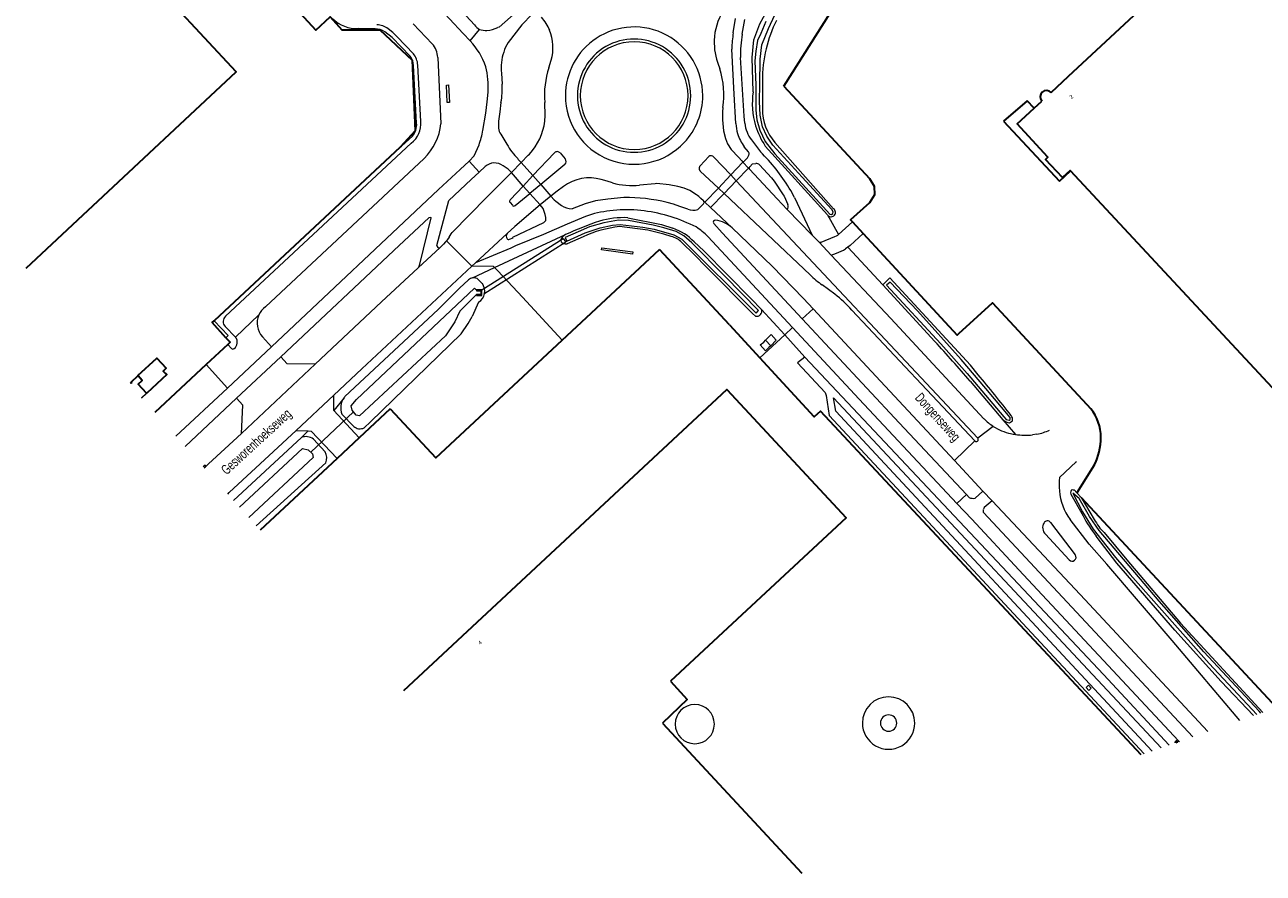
# Model space of a CAD drawing. Header units: metres. Extents: x 120324 to 133000, y 395500 to 402438.
# Tile 80 of 95: x 128984 to 129301, y 401277 to 401495. Entities that reach past the tile are written whole.
import ezdxf

# ---------------------------------------------------------------- set-up
doc = ezdxf.new("R2010")
doc.units = ezdxf.units.M
doc.linetypes.add('DGN1', pattern=[76.057638, 0, -76.057638])
doc.linetypes.add('DGN2', pattern=[101.410184, 50.705092, -50.705092])
for name, color, linetype, lineweight, true_color in [('gg-afsc-hekwerk', 7, 'Continuous', 30, 0x00d228), ('gg-afsc-muur', 7, 'Continuous', 13, 0xffc800), ('gg-bbg-lage trafo', 7, 'Continuous', 13, 0xff5000), ('gg-bbg-opslagtank', 7, 'Continuous', 0, 0xff5000), ('gg-bbg-windturbine', 7, 'Continuous', 0, 0xff5000), ('gg-kntw-bovenkant insteek waterloop', 7, 'Continuous', 0, 0xa0a0ff), ('gg-kntw-waterlijn', 7, 'Continuous', 0, 0xaaebff), ('gg-kwrk-duiker nz buis', 7, 'DGN2', 0, 0x969696), ('gg-kwrk-duiker nz vlak', 7, 'DGN2', 0, 0x969696), ('gg-kwrk-uitstroombak niveau min 01', 7, 'Continuous', 0, 0x477c96), ('gt-grn-groengrens', 7, 'Continuous', 0, 0x96c800), ('gt-grn-groengrens NZ', 7, 'DGN2', 0, 0x96c800), ('gt-grn-weggrens', 7, 'Continuous', 0, 0x787878)]:
    doc.layers.add(name, color=color, linetype=linetype, lineweight=lineweight, true_color=true_color)
for name, color, linetype, lineweight in [('gg-anno-huisnummerreeks BGT', 7, 'Continuous', 13), ('gg-anno-openbare ruimte label', 7, 'Continuous', 13), ('gg-bbg-bijgebouw', 1, 'Continuous', 30), ('gg-bbg-hoofdgebouw', 1, 'Continuous', 30), ('gg-bbg-onder overbouw', 1, 'Continuous', 30), ('gg-bbg-pand overbouw', 1, 'DGN2', 30), ('gg-knt-verharding', 7, 'Continuous', 0), ('gg-knt-verharding nz', 7, 'DGN2', 0), ('gt-grn-vlakafsluiter', 6, 'DGN1', 0), ('gt-symb-kolk', 7, 'Continuous', 0), ('gt-symb-lichtmast', 7, 'Continuous', 0)]:
    doc.layers.add(name, color=color, linetype=linetype, lineweight=lineweight)
doc.styles.add('StyleArial', font='arial.ttf')

msp = doc.modelspace()

# ---------------------------------------------------------------- linework, layer by layer
at = {"layer": 'gg-afsc-hekwerk'}
for p, q in [((129079.92, 401463.33), (129032.34, 401418.89)), ((129195.7, 401444.24), (129198.45, 401441.26)), ((129125.22, 401417.43), (129146.37, 401437.1)), ((129164.29, 401417.83), (129146.37, 401437.1)), ((129164.29, 401417.83), (129166.22, 401415.68)), ((129121.43, 401413.9), (129125.22, 401417.43)), ((129166.22, 401415.68), (129172.02, 401409.39)), ((129035.81, 401412.83), (129030.29, 401407.67)), ((129030.29, 401407.67), (129017.14, 401395.37)), ((129077.41, 401396.31), (129069.49, 401388.93)), ((129069.49, 401388.93), (129063.8, 401383.63)), ((129063.8, 401383.63), (129044.09, 401365.28)), ((129257.57, 401381.88), (129253.2, 401374.8))]:
    msp.add_line(p, q, dxfattribs=at)
at = {"layer": 'gg-afsc-hekwerk', "flags": 128}
for points in [[(129178.19, 401478.95), (129195, 401505.6), (129193.38, 401507.34), (129197.64, 401514.25)], [(129052.12, 401500), (129058.36, 401493.31), (129062.03, 401496.71), (129065.03, 401493.34), (129074.77, 401493.34), (129082.99, 401485.62), (129083.79, 401467.53), (129079.92, 401463.33)], [(129178.19, 401478.95), (129200.1, 401455.3), (129201.31, 401453.37), (129201.4, 401451.12), (129200.12, 401449.08), (129195.26, 401444.72), (129195.7, 401444.24)], [(129198.45, 401441.26), (129222.5, 401415.18), (129222.96, 401415.6)], [(129222.96, 401415.6), (129231.58, 401423.51), (129256.78, 401396.38)], [(129035.36, 401414.55), (129031.84, 401418.42), (129032.34, 401418.89)], [(129035.36, 401414.55), (129036.41, 401413.39), (129035.81, 401412.83)], [(129077.41, 401396.31), (129089.06, 401383.78), (129121.43, 401413.9)], [(129269.67, 401307.76), (129187.54, 401395.72), (129185.96, 401394.26), (129172.02, 401409.39)], [(129254.27, 401373.65), (129304.29, 401319.84)]]:
    msp.add_lwpolyline(points, dxfattribs=at)
at = {"layer": 'gg-afsc-hekwerk'}
for centre, radius, start, end in [((129247.32, 401389), 12, 0.2217, 37.9373), ((129244.49, 401388.87), 14.83, 331.9056, 0.693)]:
    msp.add_arc(centre, radius, start, end, dxfattribs=at)
at = {"layer": 'gg-afsc-muur', "flags": 128}
for points in [[(129091.8, 401479.24), (129092.32, 401479.26), (129092.55, 401474.76), (129092.02, 401474.75), (129091.8, 401479.24)], [(129131.47, 401437.02), (129131.54, 401437.55), (129139.48, 401436.5), (129139.41, 401435.96), (129131.47, 401437.02)], [(129012.89, 401404.77), (129011.2, 401403.19), (129011.35, 401403.02), (129011.12, 401402.8), (129010.9, 401403.04), (129012.83, 401404.84)], [(129013.73, 401399.17), (129015.02, 401400.39)], [(129015.08, 401400.32), (129013.79, 401399.11)]]:
    msp.add_lwpolyline(points, dxfattribs=at)
at = {"layer": 'gg-bbg-bijgebouw'}
for p, q in [((129012.89, 401404.77), (129012.83, 401404.84)), ((129015.08, 401400.32), (129015.02, 401400.39))]:
    msp.add_line(p, q, dxfattribs=at)
at = {"layer": 'gg-bbg-bijgebouw', "flags": 128}
for points in [[(129012.83, 401404.84), (129017.66, 401409.35), (129020.1, 401406.72), (129019.33, 401405.98), (129019.94, 401405.29), (129020.01, 401405.38), (129020.25, 401405.15), (129015.08, 401400.32)], [(129015.02, 401400.39), (129012.9, 401402.65), (129013.96, 401403.63), (129012.89, 401404.77)]]:
    msp.add_lwpolyline(points, dxfattribs=at)
at = {"layer": 'gg-bbg-hoofdgebouw'}
for p, q in [((129246.57, 401477.33), (129251.05, 401481.5)), ((129242.23, 401473.32), (129244.21, 401475.15)), ((129147.07, 401315.9), (129182.76, 401277.45))]:
    msp.add_line(p, q, dxfattribs=at)
at = {"layer": 'gg-bbg-hoofdgebouw', "flags": 128}
for points in [[(129000, 401447.09), (129038, 401482.63), (129021.8, 401500)], [(129361.03, 401339.63), (129345.08, 401356.76), (129342.28, 401354.09), (129333.68, 401363.37), (129336.51, 401365.99), (129251.55, 401457.25)], [(129000, 401447.09), (128984.11, 401432.23)], [(129080.86, 401324.24), (129163.61, 401401.31), (129194.13, 401368.46), (129149.12, 401326.6)], [(129149.12, 401326.6), (129153.46, 401321.92), (129147.07, 401315.9)]]:
    msp.add_lwpolyline(points, dxfattribs=at)
at = {"layer": 'gg-bbg-hoofdgebouw'}
msp.add_arc((129245.39, 401476.23), 1.61, 42.792, 222.5966, dxfattribs=at)
at = {"layer": 'gg-bbg-lage trafo'}
msp.add_line((129173.48, 401413.95), (129174.82, 401412.47), dxfattribs=at)
at = {"layer": 'gg-bbg-lage trafo', "flags": 128}
msp.add_lwpolyline([(129174.82, 401412.47), (129174.3, 401412.05), (129173.46, 401411.22), (129172.11, 401412.69), (129173.01, 401413.45), (129173.48, 401413.95)], dxfattribs=at)
at = {"layer": 'gg-bbg-onder overbouw', "flags": 128}
for points in [[(129251.05, 401481.5), (129298.78, 401525.98), (129319.52, 401513.25)], [(129251.55, 401457.25), (129251.46, 401457.35), (129249.5, 401455.53), (129245.15, 401460.17), (129245.33, 401460.34), (129245.33, 401460.37), (129245.78, 401460.79), (129237.9, 401469.3), (129242.23, 401473.32)]]:
    msp.add_lwpolyline(points, dxfattribs=at)
at = {"layer": 'gg-bbg-opslagtank'}
for start, end in [(0.0057, 179.9943), (180.0057, 359.9943)]:
    msp.add_arc((129155.38, 401315.62), 5.01, start, end, dxfattribs=at)
at = {"layer": 'gg-bbg-pand overbouw', "flags": 128}
for points in [[(129304.49, 401529.16), (129302.83, 401530.92), (129274.22, 401504.26), (129249.6, 401483.04), (129251.05, 401481.5)], [(129242.23, 401473.32), (129240.49, 401475.22), (129234.43, 401469.97), (129248.72, 401454.61), (129251.55, 401457.25)]]:
    msp.add_lwpolyline(points, dxfattribs=at)
at = {"layer": 'gg-bbg-windturbine'}
for start, end in [(0.0273, 180.0273), (180.0273, 0.0273)]:
    msp.add_arc((129204.98, 401315.89), 2.1, start, end, dxfattribs=at)
at = {"layer": 'gg-knt-verharding'}
for p, q in [((129098.95, 401494.62), (129091.92, 401502.35)), ((129083.27, 401494.88), (129088.19, 401489.81)), ((129165.23, 401492.64), (129165.78, 401496.28)), ((129167.51, 401492.27), (129168.19, 401495.98)), ((129073.52, 401493.6), (129069.27, 401493.67)), ((129097.87, 401490.54), (129096.09, 401492.47)), ((129084.18, 401469.48), (129083.4, 401484.24)), ((129085.23, 401469.91), (129084.47, 401484.36)), ((129089.57, 401486.31), (129090.37, 401469.31)), ((129118.04, 401483.67), (129118.6, 401485.59)), ((129105.86, 401482.25), (129106.06, 401479.44)), ((129105.7, 401466.66), (129107.27, 401464.09)), ((129169.88, 401465.18), (129172.19, 401462.1)), ((129169.13, 401462.13), (129168, 401463.43)), ((129086.14, 401460.45), (129045.48, 401422.44)), ((129110.12, 401460.3), (129110.94, 401459.42)), ((129113.94, 401456.05), (129119.48, 401461.91)), ((129122.13, 401458.9), (129115.96, 401453.75)), ((129120.89, 401461.85), (129122.22, 401460.32)), ((129164.6, 401456.22), (129160.25, 401460.81)), ((129100.18, 401456.95), (129098.17, 401455.08)), ((129101.68, 401458.35), (129100.18, 401456.95)), ((129105.33, 401453.7), (129108.44, 401456.82)), ((129115.96, 401453.75), (129113.94, 401456.05)), ((129156.79, 401457.19), (129161.41, 401452.83)), ((129161.41, 401452.83), (129164.6, 401456.22)), ((129089.81, 401452.51), (129047.03, 401412.24)), ((129111.43, 401453.38), (129108.13, 401449.86)), ((129113.14, 401451.45), (129111.43, 401453.38)), ((129162.86, 401451.44), (129165.96, 401454.67)), ((129165.96, 401454.67), (129227.82, 401388.8)), ((129109.4, 401448.39), (129113.14, 401451.45)), ((129157.6, 401449.55), (129156.9, 401450.18)), ((129184.89, 401430.62), (129162.86, 401451.44)), ((129180.86, 401450.42), (129185.44, 401440.84)), ((129108.08, 401449.16), (129108.68, 401448.45)), ((129116.54, 401447.59), (129115.76, 401448.53)), ((129155.72, 401442.9), (129154.16, 401443.63)), ((129195.7, 401444.24), (129192.17, 401440.95)), ((129158.72, 401440.42), (129180.42, 401417.14)), ((129185.44, 401440.84), (129187.19, 401438.98)), ((129108.25, 401437.51), (129099.25, 401433.76)), ((129187.19, 401438.98), (129190.31, 401435.65)), ((129194.58, 401437.71), (129193.97, 401437.29)), ((129099.25, 401433.76), (129098.28, 401432.88)), ((129190.31, 401435.65), (129191.68, 401436.19)), ((129191.21, 401425.66), (129187.99, 401428.07)), ((129227.07, 401388.12), (129195.57, 401421.61)), ((129037.82, 401414.65), (129043.8, 401420.37)), ((129037.82, 401414.65), (129035.18, 401417.44)), ((129047.03, 401412.24), (129044.69, 401414.8)), ((129047.03, 401412.24), (129035.76, 401401.65)), ((129035.81, 401412.83), (129036.77, 401411.79)), ((129063.88, 401413.15), (129058.23, 401407.77)), ((129049.39, 401409.67), (129038.09, 401399.07)), ((129035.76, 401401.65), (129030.29, 401407.67)), ((129058.23, 401407.77), (129039.31, 401390.06)), ((129053.33, 401390.83), (129062.96, 401399.85)), ((129062.98, 401395.93), (129062.96, 401399.85)), ((129069.49, 401388.93), (129062.98, 401395.93)), ((129029.82, 401381.21), (129039.31, 401390.06)), ((129053.33, 401390.83), (129056.41, 401390.67)), ((129242.96, 401389.84), (129241.82, 401389.68)), ((129221.83, 401383.08), (129229.13, 401375.25)), ((129248.76, 401378.77), (129253.02, 401382.77)), ((129225.63, 401373.66), (129224.92, 401374.42)), ((129227.14, 401373.49), (129229.13, 401375.25)), ((129229.13, 401375.25), (129231.45, 401372.79)), ((129231.45, 401372.79), (129229.46, 401371.04)), ((129246.45, 401367.21), (129252.76, 401358.97)), ((129251.18, 401357.65), (129245.12, 401364.22))]:
    msp.add_line(p, q, dxfattribs=at)
at = {"layer": 'gg-knt-verharding', "flags": 128}
for points in [[(129096.09, 401492.47), (129057.63, 401533.8), (129017.24, 401577.13), (128976.58, 401620.64), (128945.44, 401654.1)], [(129112.54, 401500.44), (129105.26, 401494.09), (129104.97, 401493.93)], [(129114.57, 401498.21), (129113.71, 401497.4), (129111.14, 401494.62), (129107.6, 401490.15)], [(129082.48, 401486.61), (129077.87, 401491.38), (129076.03, 401492.9)], [(129083.35, 401487.26), (129079.18, 401491.61), (129078.05, 401492.66), (129076.86, 401493.63)], [(129165.91, 401469.4), (129165.44, 401476.87), (129164.85, 401488.45)], [(129161.42, 401484.32), (129161.61, 401483.88), (129161.76, 401483.38)], [(129168.17, 401469.45), (129167.98, 401471.24), (129167.08, 401486.28)], [(129101.11, 401467.64), (129101.85, 401472.02), (129102.27, 401474.97), (129102.47, 401477.4)], [(129105.76, 401474.79), (129105.45, 401472.37), (129105.11, 401469.95), (129105.15, 401468.17)], [(129117.01, 401473.81), (129116.98, 401474.2), (129116.97, 401474.8)], [(129162.57, 401473.48), (129162.43, 401472.39), (129162.43, 401470.32), (129162.7, 401467.51), (129163.2, 401465.51), (129163.73, 401464.2), (129164.69, 401462.74), (129166.56, 401460.74), (129167.39, 401459.81)], [(129079.92, 401463.33), (129080.32, 401463.58), (129083.09, 401466.12)], [(129035.25, 401420.03), (129067.63, 401450.29), (129082.78, 401464.39)], [(129097.58, 401459.74), (129098.9, 401461.14), (129100.15, 401463.93)], [(129089.81, 401452.51), (129095.31, 401457.58), (129097.58, 401459.74)], [(129110.94, 401459.42), (129112.72, 401461.26), (129113.04, 401461.58)], [(129158.93, 401460.9), (129156.76, 401458.58), (129156.67, 401458.46), (129156.59, 401458.34)], [(129168.13, 401459.79), (129168.85, 401460.63), (129169.05, 401460.92), (129169.25, 401461.43)], [(129169.46, 401458.33), (129170.16, 401459.06), (129171, 401459.17)], [(129171.97, 401458.84), (129174.97, 401455.48), (129175.34, 401455.09), (129175.67, 401454.66), (129178.01, 401451.16), (129178.21, 401450.79), (129179.15, 401448.68)], [(129108.44, 401456.82), (129107.6, 401457.71), (129106.31, 401458.58)], [(129179.05, 401447.35), (129176.47, 401450.11), (129169.38, 401457.67)], [(129089.37, 401438.17), (129092.41, 401449.65), (129098.17, 401455.08)], [(129092.5, 401440.33), (129093, 401441.13), (129093.29, 401441.52), (129102.13, 401450.5), (129105.33, 401453.7)], [(129121.74, 401453.24), (129120.12, 401452.09), (129118.52, 401450.81)], [(129134.34, 401454.21), (129132.91, 401454.59), (129131.43, 401455.03)], [(129155.82, 401451.16), (129154.07, 401452.22), (129152.69, 401452.8), (129151.06, 401453.24), (129148.78, 401453.68), (129145.64, 401454.02), (129145.25, 401453.98), (129141.24, 401453.62)], [(129118.52, 401450.81), (129119.34, 401449.88), (129119.77, 401449.49), (129121.25, 401448.4)], [(129137.22, 401450.48), (129133.13, 401450.05), (129129.95, 401449.57), (129127.28, 401448.81), (129123.96, 401447.58)], [(129115.76, 401448.53), (129109.34, 401443.06), (129107.37, 401441.26)], [(129153.56, 401447.43), (129151.56, 401448.16), (129149.93, 401448.7), (129148.29, 401449.16)], [(129156.13, 401447.34), (129156.92, 401448.1), (129157.6, 401448.82)], [(129084.99, 401433.35), (129087.89, 401445.26), (129087.79, 401445.36), (129087.32, 401445.27), (129079.69, 401438.17), (129049.39, 401409.67)], [(129107.96, 401439.77), (129108.86, 401440.13), (129108.8, 401440.31), (129116.77, 401444.06), (129117.26, 401444.58)], [(129127.4, 401445.59), (129122.73, 401443.63), (129116.68, 401440.95), (129109.48, 401438.1), (129108.25, 401437.51)], [(129182.88, 401419.4), (129162.37, 401441.44), (129160.22, 401443.79)], [(129092.5, 401440.33), (129092.09, 401439.72), (129091.78, 401439.31)], [(129164.94, 401442.64), (129175.18, 401432.88), (129183.24, 401424.55), (129185.65, 401421.96)], [(129192.17, 401440.95), (129191.86, 401440.71), (129191.52, 401440.51), (129191.17, 401440.34), (129187.64, 401438.96), (129187.19, 401438.98)], [(129198.45, 401441.26), (129195.15, 401438.18), (129194.58, 401437.71)], [(129091.78, 401439.31), (129091.6, 401439.08), (129091.07, 401438.48), (129090.18, 401437.65)], [(129190.31, 401435.65), (129205.52, 401419.45), (129229.4, 401393.77)], [(129062.96, 401399.85), (129070.12, 401406.56), (129098.28, 401432.88)], [(129063.88, 401413.15), (129075.2, 401423.76), (129084.55, 401432.43)], [(129185.65, 401421.96), (129202.88, 401403.42), (129221.83, 401383.08)], [(129035.36, 401414.55), (129035.93, 401415.1), (129032.34, 401418.89)], [(129224.92, 401374.42), (129207.68, 401392.78), (129182.88, 401419.4)], [(129173.48, 401413.95), (129174.94, 401415.33), (129176.23, 401413.91), (129174.82, 401412.47)], [(129180.42, 401417.14), (129197.49, 401398.82), (129222.49, 401372.14)], [(129058.23, 401407.77), (129051.01, 401407.9), (129049.39, 401409.67)], [(129035.76, 401401.65), (129022.56, 401389.31)], [(129024.91, 401386.69), (129038.09, 401399.07)], [(129039.31, 401390.06), (129039.68, 401397.32), (129038.09, 401399.07)], [(129035.82, 401374.52), (129036.22, 401374.9), (129047.57, 401385.42), (129053.33, 401390.83)], [(129056.41, 401390.67), (129057.18, 401390.63), (129063.8, 401383.63)], [(129222.49, 401372.14), (129226.26, 401368.12), (129238.35, 401355.11), (129279.22, 401311.37), (129279.42, 401311.16)], [(129282.88, 401312.37), (129229.27, 401369.8), (129229.3, 401370.61)], [(129286.72, 401313.71), (129254, 401348.78), (129231.45, 401372.79)], [(129294.91, 401316.57), (129277.53, 401337.04), (129260.81, 401356.55), (129256.3, 401361.73), (129251.46, 401368.04)]]:
    msp.add_lwpolyline(points, dxfattribs=at)
at = {"layer": 'gg-knt-verharding'}
for centre, radius, start, end in [((129175.61, 401490.13), 15.28, 148.3877, 177.8578), ((129068.86, 401502.22), 8.56, 223.7206, 272.7814), ((129073.7, 401489.37), 5.31, 53.4211, 86.8341), ((129103.56, 401498.66), 6.14, 221.2936, 237.5754), ((129101.36, 401502.41), 9.22, 275.0361, 293.0749), ((129106.84, 401488.39), 12.39, 23.182, 41.4496), ((129139.83, 401476.52), 17.58, 0.0012, 123.4497), ((129073.54, 401488.84), 4.76, 58.3828, 90.2567), ((129084.36, 401477.78), 18.58, 19.3535, 43.3722), ((129102.09, 401499.77), 6.55, 253.8496, 270.6201), ((129107.52, 401488.9), 11.56, 343.385, 22.1961), ((129139.84, 401476.52), 17.58, 123.4555, 179.9975), ((129139.83, 401476.51), 14.5, 359.998, 180.002), ((129177.18, 401490.25), 16.84, 178.4758, 200.6322), ((129193.73, 401487.93), 28.89, 170.6275, 178.9713), ((129199.91, 401486.9), 32.84, 170.5795, 181.0822), ((129084.14, 401486.2), 5.42, 1.1257, 41.7364), ((129119.5, 401483.5), 13.69, 162.325, 185.2458), ((129113.6, 401485.88), 7.36, 144.5682, 166.0391), ((129139.86, 401476.52), 13.79, 0, 180), ((129079.27, 401483.99), 4.15, 3.4304, 39.2544), ((129079.09, 401483.94), 5.4, 4.4639, 37.934), ((129078.78, 401478.6), 23.72, 357.1039, 13.0035), ((129138.77, 401476.68), 21.88, 161.3472, 184.9118), ((129141.39, 401476.72), 21.43, 351.3137, 18.0851), ((129087.93, 401478.25), 18.17, 349.0031, 3.7353), ((129139.83, 401476.52), 17.57, 179.9985, 316.8537), ((129139.83, 401476.51), 14.5, 179.998, 0.002), ((129139.86, 401476.52), 13.79, 180, 0), ((129139.84, 401476.52), 17.57, 316.8425, 0.0041), ((129075.2, 401472.04), 41.85, 357.1923, 2.4172), ((129079.22, 401469.27), 6.04, 306.0929, 6.0342), ((129079.4, 401469.18), 4.79, 320.4424, 3.6827), ((129075.95, 401470.76), 14.49, 314.6768, 354.2856), ((129102.15, 401471.83), 14.96, 316.7146, 352.9271), ((129175.6, 401469.65), 9.7, 181.4899, 197.0694), ((129177.05, 401470.51), 8.94, 186.8405, 216.6187), ((129082.05, 401470.59), 19.28, 339.7933, 351.2063), ((129107.95, 401468.33), 2.81, 183.3214, 216.5104), ((129179.26, 401471.13), 13.64, 198.4931, 214.3509), ((129123.65, 401473.45), 18.86, 209.7451, 224.1737), ((129120.15, 401461.22), 0.969, 40.6491, 134.4948), ((129168.54, 401461.68), 0.743, 341.0516, 37.4706), ((129139.51, 401428.6), 46.81, 31.1702, 45.7129), ((129104.14, 401455.63), 3.66, 53.6243, 132.1376), ((129121.34, 401459.66), 1.1, 315.7677, 36.7852), ((129159.54, 401460.16), 0.959, 42.5705, 129.3327), ((129167.78, 401460.2), 0.546, 225.7177, 310.872), ((129170.95, 401457.45), 1.72, 53.859, 88.566), ((129157.46, 401457.9), 0.974, 153.2408, 226.7979), ((129169.75, 401457.96), 0.475, 128.6561, 217.5421), ((129128.36, 401444.48), 10.99, 73.7789, 127.097), ((129139.28, 401471.43), 17.92, 253.9708, 276.2837), ((129163.41, 401442.51), 19.17, 24.3858, 32.5676), ((129108.38, 401449.49), 0.448, 124.5744, 227.5802), ((129137.25, 401403.71), 46.77, 76.3496, 90.033), ((129147.43, 401440.78), 13.35, 44.7707, 51.0509), ((129157.25, 401449.19), 0.503, 312.9594, 45.6221), ((129109.07, 401448.78), 0.515, 220.0239, 309.7157), ((129111, 401444.69), 6.25, 358.9722, 27.6465), ((129123.82, 401451.98), 4.41, 234.3181, 271.783), ((129136, 401422.41), 24.72, 95.4767, 110.3556), ((129138, 401410.85), 36.44, 74.6862, 96.8842), ((129154.99, 401451.62), 4.42, 251.1756, 284.9928), ((129177.66, 401448.12), 1.59, 331.0074, 20.6624), ((129137.72, 401408.27), 39, 65.0636, 75.2871), ((129160.64, 401444.12), 0.529, 82.1697, 217.2499), ((129159.53, 401436.68), 8.05, 47.7943, 81.5949), ((129108.05, 401440.56), 0.976, 133.809, 223.5266), ((129107.72, 401440.19), 0.482, 218.7295, 300.466), ((129147.08, 401429.45), 15.99, 43.3136, 57.2865), ((129089.86, 401438.04), 0.505, 164.4282, 309.7731), ((129188.65, 401445.48), 9.77, 288.0919, 303.0192), ((129082.49, 401433.96), 2.57, 323.4057, 346.3234), ((129201.77, 401447.98), 24.22, 225.8045, 235.3321), ((129172.4, 401401.08), 30.96, 41.5344, 52.5749), ((129048.51, 401418.27), 5.16, 126.0386, 155.9698), ((129036.41, 401418.7), 1.76, 131.1612, 225.7424), ((129048.51, 401418.27), 5.16, 155.9873, 222.2759), ((129036.29, 401413.37), 1.99, 306.7305, 39.8058), ((129037.13, 401412.12), 0.488, 222.6938, 314.8616), ((129239.36, 401403.72), 14.07, 224.9649, 237.4225), ((129239.35, 401403.71), 14.07, 237.4151, 257.1459), ((129240.03, 401407.68), 18.09, 257.8604, 261.8324), ((129240, 401407.54), 17.95, 261.8644, 275.8236), ((129240.01, 401404.28), 14.74, 281.5567, 294.7461), ((129227.44, 401388.47), 0.507, 222.2481, 41.7515), ((129262.76, 401376.94), 14.13, 172.5768, 186.5566), ((129226.6, 401375.61), 2.19, 243.4866, 284.2074), ((129262.57, 401376.36), 13.88, 184.2487, 216.7909), ((129229.99, 401370.61), 0.681, 140.3059, 179.8342), ((129246.78, 401365.91), 2.37, 148.464, 225.2401), ((129245.62, 401366.7), 0.967, 31.7257, 152.4333), ((129251.94, 401358.35), 1.03, 222.7151, 37.2738), ((129204.98, 401315.9), 6.71, 0.0085, 180.0085), ((129204.98, 401315.9), 6.71, 180.0085, 0.0085)]:
    msp.add_arc(centre, radius, start, end, dxfattribs=at)
at = {"layer": 'gg-knt-verharding nz'}
for p, q in [((129110.94, 401459.42), (129108.44, 401456.82)), ((129110.94, 401459.42), (129113.94, 401456.05)), ((129164.6, 401456.22), (129167.69, 401459.49)), ((129167.39, 401459.81), (129167.69, 401459.49)), ((129167.69, 401459.49), (129169.12, 401457.95)), ((129111.43, 401453.38), (129108.44, 401456.82)), ((129113.94, 401456.05), (129111.43, 401453.38)), ((129164.6, 401456.22), (129165.96, 401454.67)), ((129165.96, 401454.67), (129169.12, 401457.95)), ((129169.12, 401457.95), (129169.38, 401457.67)), ((129115.96, 401453.75), (129113.14, 401451.45)), ((129115.96, 401453.75), (129118.52, 401450.81)), ((129161.41, 401452.83), (129157.94, 401449.23)), ((129161.41, 401452.83), (129162.86, 401451.44)), ((129115.76, 401448.53), (129113.14, 401451.45)), ((129118.52, 401450.81), (129115.76, 401448.53)), ((129157.6, 401449.55), (129157.94, 401449.23)), ((129162.86, 401451.44), (129159.41, 401447.85)), ((129157.94, 401449.23), (129159.41, 401447.85)), ((129159.41, 401447.85), (129164.94, 401442.64)), ((129179.05, 401447.35), (129185.44, 401440.84)), ((129099.25, 401433.76), (129107.37, 401441.26)), ((129084.55, 401432.43), (129090.18, 401437.65))]:
    msp.add_line(p, q, dxfattribs=at)
at = {"layer": 'gg-kntw-bovenkant insteek waterloop'}
for p, q in [((129172.68, 401480.33), (129172.68, 401473.13)), ((129189.31, 401446.01), (129173.39, 401463.62)), ((129175.88, 401464.5), (129190.91, 401447.55)), ((129126.77, 401440.39), (129122.73, 401438.62)), ((129095.17, 401427.21), (129097.47, 401429.4)), ((129099.64, 401429.68), (129100.99, 401428.42)), ((129203.52, 401428.08), (129216.85, 401413.59)), ((129100.04, 401423.62), (129098.36, 401419.99)), ((129225.83, 401403.44), (129234.25, 401393.54)), ((129065.06, 401394.98), (129068.06, 401391.84)), ((129235.94, 401392.77), (129236.66, 401393.28)), ((129054.67, 401389.04), (129037.33, 401372.83)), ((129060.75, 401385.32), (129057.74, 401388.59)), ((129060.9, 401382.54), (129043.12, 401366.37)), ((129251.66, 401374.49), (129254.76, 401368.98)), ((129253.2, 401374.8), (129252.48, 401375.6)), ((129253.2, 401374.8), (129254.27, 401373.65)), ((129254.27, 401373.65), (129257.64, 401368.03)), ((129298.42, 401317.79), (129290.11, 401326.56))]:
    msp.add_line(p, q, dxfattribs=at)
at = {"layer": 'gg-kntw-bovenkant insteek waterloop', "flags": 128}
for points in [[(129170.31, 401477.52), (129170.09, 401486.26), (129170.46, 401490.83), (129172.05, 401494.88), (129175.81, 401501.83), (129179.06, 401507.03)], [(129149.35, 401440.44), (129147.42, 401441.09), (129143.35, 401442.1), (129136.08, 401442.99)], [(129138.22, 401445.26), (129146.85, 401443.51), (129149.78, 401442.57)], [(129170.94, 401420.04), (129170.18, 401420.71), (129158.36, 401432.62), (129155.23, 401435.89), (129152.09, 401438.91)], [(129172.49, 401421.78), (129169.79, 401424.47), (129157.66, 401436.83), (129155.21, 401439.07)], [(129095.17, 401427.21), (129089.69, 401421.78), (129065.82, 401399.47), (129065.59, 401399.17)], [(129227.9, 401405.08), (129225.94, 401407.48), (129205.3, 401429.84), (129203.52, 401428.08)], [(129070.71, 401391.48), (129072.37, 401392.98), (129095.61, 401415.58), (129097.34, 401418.21), (129098.36, 401419.99)], [(129183.53, 401409.54), (129181.63, 401408.11), (129188.72, 401400.54), (129188.99, 401399.79), (129189.81, 401394.67), (129270.42, 401308.03)], [(129276.84, 401310.26), (129259.95, 401328.33), (129183.53, 401409.54)], [(129252.01, 401375.66), (129252.24, 401375.64), (129252.48, 401375.6)], [(129290.11, 401326.56), (129278.23, 401339.69), (129263.44, 401356.86), (129258.15, 401363.77)], [(129260.16, 401364.65), (129265.96, 401357.67), (129279.74, 401341.49), (129300.78, 401318.62)]]:
    msp.add_lwpolyline(points, dxfattribs=at)
at = {"layer": 'gg-kntw-bovenkant insteek waterloop'}
for centre, radius, start, end in [((129207.48, 401480.39), 34.8, 153.7552, 166.5289), ((129207.5, 401480.38), 34.83, 166.5158, 180.071), ((129189.97, 401474.59), 19.88, 171.5383, 196.8495), ((129185.96, 401473.15), 13.28, 180.0738, 220.595), ((129189.95, 401474.58), 19.85, 196.8395, 213.5023), ((129190.24, 401446.64), 1.13, 309.9567, 53.7863), ((129160.85, 401357.22), 92.16, 108.9279, 114.7183), ((129139.09, 401414.16), 28.98, 95.9771, 115.1726), ((129137.2, 401422.86), 22.43, 87.379, 106.1542), ((129190.24, 401446.64), 1.13, 214.0816, 309.9195), ((129123.53, 401438.54), 2.69, 116.9012, 154.3198), ((129148.14, 401435.07), 5.51, 44.1408, 77.2174), ((129145.44, 401429.88), 13.41, 43.2239, 71.1171), ((129122.06, 401439.58), 0.964, 172.3398, 242.8175), ((129122.42, 401441.43), 2.83, 253.5797, 276.144), ((129098.76, 401427.95), 1.94, 98.2174, 131.6055), ((129098.76, 401427.95), 1.94, 63.2904, 98.2692), ((129098.2, 401426.49), 3.4, 302.688, 34.761), ((129171.16, 401421.4), 1.38, 260.5915, 15.8683), ((128816.56, 401050.55), 540.4, 40.7694, 42.2062), ((129036.5, 401242.39), 251.2, 37.301, 40.3638), ((129069.08, 401396.61), 4.34, 143.7213, 201.9681), ((129236.61, 401396.45), 3.75, 231.005, 259.6519), ((129235.33, 401393.66), 1.39, 344.339, 44.0154), ((129055.78, 401385.92), 3.31, 53.7869, 109.6447), ((129069.66, 401393.67), 2.43, 228.7971, 295.5972), ((129057.96, 401383.78), 3.19, 337.2234, 28.8846), ((129252.45, 401374.9), 0.886, 120.0257, 207.3115), ((129278.49, 401380.7), 26.46, 206.2874, 219.7789), ((129269.49, 401374.2), 13.36, 207.4898, 225.652)]:
    msp.add_arc(centre, radius, start, end, dxfattribs=at)
at = {"layer": 'gg-kntw-waterlijn', "flags": 128}
for points in [[(129173.58, 401495.54), (129172.26, 401492.47), (129171.46, 401490.6), (129170.96, 401487.94), (129170.7, 401485.46), (129170.96, 401479.24), (129170.96, 401472.82), (129171.29, 401470.3), (129172.02, 401467.66), (129173.4, 401464.79), (129175.9, 401461.65), (129189.96, 401446.19), (129190.37, 401446.13), (129190.69, 401446.36), (129190.83, 401446.77), (129190.42, 401447.4), (129182.9, 401455.61), (129175.38, 401463.81), (129173.82, 401466.18), (129172.68, 401468.56), (129172.14, 401471.55), (129171.94, 401475.02), (129171.99, 401479.47), (129172.08, 401485.82), (129172.57, 401489.56), (129174.22, 401493.69), (129175.87, 401497.2)], [(129122.65, 401439.3), (129127.34, 401441.4), (129131.11, 401442.65), (129134.31, 401443.35), (129136.29, 401443.57), (129142.1, 401442.88), (129144.95, 401442.33), (129150.01, 401440.91), (129152.02, 401439.8), (129171.07, 401420.86), (129171.7, 401421.5), (129163.05, 401430.29), (129154.61, 401438.87), (129152.59, 401440.61), (129150.63, 401441.7), (129147.47, 401442.72), (129144.69, 401443.36), (129138.38, 401444.56), (129135.87, 401444.63), (129132.12, 401443.99), (129128.46, 401442.91), (129125.52, 401441.66), (129122.17, 401440.23), (129122.65, 401439.3)], [(129099.46, 401425.61), (129095.19, 401421.37), (129093.95, 401418.59), (129091.54, 401415.06), (129069.54, 401394.54), (129068.66, 401394.74), (129067.68, 401395.96), (129067.38, 401397.11), (129068.76, 401398.73), (129098.98, 401427.24), (129099.49, 401426.71)], [(129204.46, 401427.99), (129218.38, 401412.97), (129225.08, 401405.39), (129234.51, 401394.31), (129235.1, 401393.63), (129235.84, 401393.41), (129236.11, 401393.64), (129236.09, 401394.1), (129229.84, 401401.55), (129223.58, 401409), (129212.35, 401421.39), (129205.38, 401428.78), (129204.46, 401427.99)], [(129272.45, 401308.74), (129191.45, 401395.78), (129190.92, 401399.12), (129274.75, 401309.54)], [(129038.82, 401371.16), (129055, 401386.17), (129056.43, 401385.82), (129057.51, 401384.82), (129057.67, 401383.86), (129041.21, 401368.5)], [(129252.14, 401374.71), (129254.62, 401369.97), (129257.34, 401365.5), (129263.08, 401358.27), (129266.84, 401353.95), (129287.07, 401331.14), (129299.28, 401318.09)], [(129300.3, 401318.45), (129299.83, 401318.97), (129285.71, 401334.13), (129274.23, 401347.1), (129258.9, 401365.2), (129256.38, 401368.77), (129253.78, 401373.39), (129252.14, 401374.71)]]:
    msp.add_lwpolyline(points, dxfattribs=at)
at = {"layer": 'gg-kwrk-duiker nz buis'}
msp.add_line((129068.03, 401395.58), (129057.05, 401385.26), dxfattribs=at)
at = {"layer": 'gg-kwrk-duiker nz vlak', "flags": 128}
msp.add_lwpolyline([(129100.83, 401426.81), (129121.69, 401439.99), (129122.34, 401438.97), (129100.84, 401425.39)], dxfattribs=at)
at = {"layer": 'gg-kwrk-uitstroombak niveau min 01'}
msp.add_line((129100.84, 401425.39), (129100.83, 401426.81), dxfattribs=at)
at = {"layer": 'gg-kwrk-uitstroombak niveau min 01', "flags": 128}
for points in [[(129099.49, 401426.71), (129099.47, 401426.58), (129100.62, 401426.58), (129100.61, 401425.61), (129099.46, 401425.61)], [(129099.46, 401425.61), (129099.47, 401425.39), (129100.84, 401425.39)], [(129100.83, 401426.81), (129099.49, 401426.8), (129099.49, 401426.71)], [(129256.15, 401325.57), (129255.53, 401324.99), (129256.23, 401324.24), (129256.85, 401324.82), (129256.15, 401325.57)]]:
    msp.add_lwpolyline(points, dxfattribs=at)
at = {"layer": 'gt-grn-groengrens'}
for p, q in [((129185.65, 401421.96), (129182.88, 401419.4)), ((129172.02, 401409.39), (129178.38, 401415.25)), ((129178.38, 401415.25), (129180.42, 401417.14))]:
    msp.add_line(p, q, dxfattribs=at)
at = {"layer": 'gt-grn-groengrens', "flags": 128}
for points in [[(129104.14, 401432.5), (129103.82, 401432.82), (129098.28, 401432.88)], [(129121.43, 401413.9), (129111.26, 401424.96), (129104.96, 401431.66), (129104.14, 401432.5)]]:
    msp.add_lwpolyline(points, dxfattribs=at)
at = {"layer": 'gt-grn-groengrens NZ'}
for p, q in [((129189.31, 401446.01), (129192.17, 401440.95)), ((129104.14, 401432.5), (129122.32, 401440.94)), ((129203.52, 401428.08), (129194.58, 401437.71)), ((129098.48, 401429.87), (129104.14, 401432.5)), ((129172.49, 401421.78), (129178.38, 401415.25)), ((129178.38, 401415.25), (129183.53, 401409.54)), ((129065.59, 401399.17), (129062.98, 401395.93)), ((129234.25, 401393.54), (129237.46, 401389.77)), ((129054.67, 401389.04), (129056.41, 401390.67))]:
    msp.add_line(p, q, dxfattribs=at)
at = {"layer": 'gt-grn-vlakafsluiter'}
for q in [(129246.18, 401390.89), (129253.2, 401374.8)]:
    msp.add_line((129253.02, 401382.77), q, dxfattribs=at)
at = {"layer": 'gt-grn-vlakafsluiter', "flags": 128}
msp.add_lwpolyline([(129242.96, 401389.84), (129243.76, 401390.58), (129243.99, 401392.45), (129243.57, 401393.46), (129242.62, 401394.45), (129222.96, 401415.6)], dxfattribs=at)
at = {"layer": 'gt-grn-weggrens'}
for p, q in [((129097.87, 401490.54), (129100.27, 401493.49)), ((129100.18, 401456.95), (129097.58, 401459.74)), ((129098.28, 401432.88), (129091.78, 401439.31)), ((129231.78, 401391.86), (129227.82, 401388.8)), ((129227.07, 401388.12), (129221.83, 401383.08)), ((129222.49, 401372.14), (129224.92, 401374.42))]:
    msp.add_line(p, q, dxfattribs=at)
at = {"layer": 'gt-symb-kolk', "flags": 128}
for points in [[(129030.04, 401381.4), (129030.31, 401381.65), (129030.04, 401381.95), (129029.56, 401381.5)], [(129029.83, 401381.2), (129030.04, 401381.4)]]:
    msp.add_lwpolyline(points, dxfattribs=at)
at = {"layer": 'gt-symb-lichtmast'}
for p, q in [((129278.55, 401310.89), (129278.17, 401310.89)), ((129278.62, 401311.07), (129278.35, 401311.33)), ((129278.8, 401311.14), (129278.8, 401311.52)), ((129278.97, 401311.07), (129279.24, 401311.33))]:
    msp.add_line(p, q, dxfattribs=at)
at = {"layer": 'gt-symb-lichtmast', "flags": 128}
msp.add_lwpolyline([(129278.55, 401310.86), (129279.01, 401311.02, 0.799988), (129278.55, 401310.86)], format="xyb", dxfattribs=at)

# ---------------------------------------------------------------- texts
at = {"layer": 'gg-anno-huisnummerreeks BGT', "char_height": 1, "attachment_point": 8, "rotation": 43, "line_spacing_factor": 0.8, "style": 'StyleArial'}
for s, insert in [('{\\C256;2}', (129252.1, 401475.88)), ('{\\C256;4}', (129100.71, 401336.13))]:
    msp.add_mtext(s, dxfattribs=dict(at, insert=insert))
at = {"layer": 'gg-anno-openbare ruimte label', "char_height": 2.5, "attachment_point": 5, "line_spacing_factor": 0.8, "style": 'StyleArial'}
for s, insert, rotation in [('{\\W0.68;\\C256;Dongenseweg}', (129217.32, 401393.98), 312.2), ('{\\W0.68;\\C256;Gesworenhoekseweg}', (129043.36, 401387.66), 42.6)]:
    msp.add_mtext(s, dxfattribs=dict(at, insert=insert, rotation=rotation))

doc.saveas('drawing.dxf')
